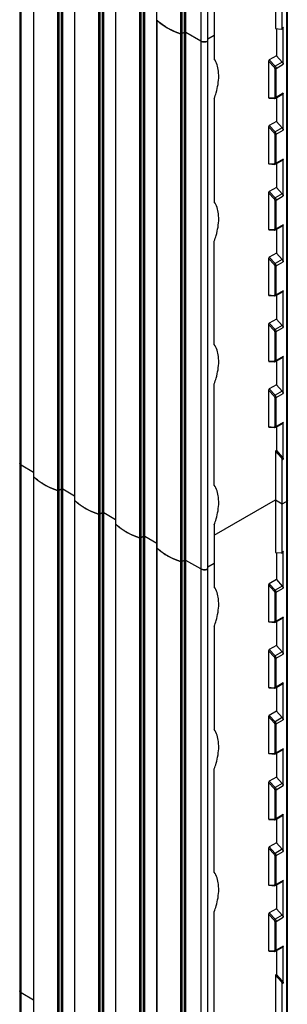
# Model space of a CAD drawing. Header units: millimetres. Extents: x 465 to 551, y 109 to 1310.
# Tile 3 of 7: x 466 to 549, y 458 to 763. Entities that reach past the tile are written whole.
import ezdxf

# ---------------------------------------------------------------- set-up
doc = ezdxf.new("R2010")
doc.units = ezdxf.units.MM
doc.header["$LTSCALE"] = 92.282596
doc.layers.get('0').update_dxf_attribs({"linetype": 'CONTINUOUS'})

msp = doc.modelspace()

# ---------------------------------------------------------------- linework, layer by layer
at = {"color": 7}
for p, q in [((466.17, 1279.41), (466.17, 298.5)), ((466.6, 297.89), (466.6, 1279.16)), ((470.56, 294.24), (470.56, 1275.47)), ((477.91, 1272.25), (477.91, 290)), ((478.4, 290.03), (478.4, 1272.28)), ((479.02, 1271.99), (479.02, 290.39)), ((479.59, 290.39), (479.59, 1271.66)), ((483.29, 286.89), (483.29, 1268.13)), ((490.64, 1264.9), (490.64, 282.65)), ((491.13, 282.68), (491.13, 1264.94)), ((491.75, 1264.64), (491.75, 283.04)), ((492.32, 283.04), (492.32, 1264.32)), ((548.95, 1261.57), (548.95, 137.66)), ((549.25, 137.83), (549.25, 1261.74)), ((496.01, 279.54), (496.01, 1260.78)), ((503.37, 1257.55), (503.37, 275.3)), ((503.85, 275.34), (503.85, 1257.59)), ((504.48, 1257.29), (504.48, 275.7)), ((505.04, 275.7), (505.04, 1256.97)), ((508.74, 272.2), (508.74, 1253.42)), ((516.1, 1250.2), (516.1, 267.95)), ((516.58, 267.99), (516.58, 1250.24)), ((517.21, 1249.95), (517.21, 268.35)), ((517.77, 268.35), (517.77, 1249.62)), ((522.41, 1247.47), (522.41, 265.67)), ((524.53, 265.67), (524.53, 1247.92)), ((545.56, 792.1), (545.56, 760.66)), ((547.68, 760.87), (547.68, 789.45)), ((470.5, 785.37), (470.5, 621.78)), ((483.23, 778.02), (483.23, 614.43)), ((495.96, 770.67), (495.96, 607.08)), ((526.54, 770.53), (526.54, 751.26)), ((508.69, 763.32), (508.69, 599.73)), ((545.56, 760.66), (547.38, 760.53)), ((545.84, 760.64), (545.84, 752.25)), ((547.38, 760.53), (547.54, 760.56)), ((547.82, 760.72), (547.54, 760.56)), ((547.96, 761.03), (547.68, 760.87)), ((547.96, 749.6), (547.96, 761.03)), ((517.21, 759.47), (516.58, 759.11)), ((522.41, 756.79), (517.77, 759.47)), ((526.54, 758.53), (524.53, 757.37)), ((545.84, 752.25), (543.65, 750.99)), ((545.84, 752.25), (547.67, 750.29)), ((543.44, 750.6), (543.44, 739.29)), ((545.18, 748.72), (543.44, 750.6)), ((545.48, 749.02), (543.65, 750.99)), ((545.35, 748.33), (545.35, 739.36)), ((547.67, 750.29), (545.48, 749.02)), ((545.77, 748.34), (547.96, 749.6)), ((545.77, 739.35), (545.77, 748.34)), ((526.54, 739.01), (526.54, 707)), ((543.44, 739.29), (545.18, 739.16)), ((543.55, 739.12), (545.37, 738.99)), ((547.82, 740.31), (545.63, 739.04)), ((547.96, 740.62), (545.77, 739.35)), ((545.84, 739.17), (545.84, 731.84)), ((547.96, 729.19), (547.96, 740.62)), ((543.44, 730.19), (543.44, 718.88)), ((545.18, 728.31), (543.44, 730.19)), ((545.84, 731.84), (543.65, 730.58)), ((545.48, 728.61), (543.65, 730.58)), ((547.67, 729.87), (545.48, 728.61)), ((545.84, 731.84), (547.67, 729.87)), ((545.35, 727.92), (545.35, 718.94)), ((545.77, 727.92), (547.96, 729.19)), ((545.77, 718.94), (545.77, 727.92)), ((543.44, 718.88), (545.18, 718.75)), ((543.55, 718.71), (545.37, 718.57)), ((547.82, 719.9), (545.63, 718.63)), ((547.96, 720.21), (545.77, 718.94)), ((545.84, 718.76), (545.84, 711.43)), ((547.96, 708.78), (547.96, 720.21)), ((543.44, 709.77), (543.44, 698.47)), ((545.18, 707.9), (543.44, 709.77)), ((545.84, 711.43), (543.65, 710.16)), ((545.48, 708.2), (543.65, 710.16)), ((547.67, 709.46), (545.48, 708.2)), ((545.77, 707.51), (547.96, 708.78)), ((545.84, 711.43), (547.67, 709.46)), ((545.35, 707.51), (545.35, 698.53)), ((545.77, 698.53), (545.77, 707.51)), ((547.82, 699.49), (545.63, 698.22)), ((547.96, 699.79), (545.77, 698.53)), ((547.96, 688.36), (547.96, 699.79)), ((543.44, 698.47), (545.18, 698.34)), ((543.55, 698.3), (545.37, 698.16)), ((545.84, 698.34), (545.84, 691.02)), ((526.54, 662.75), (526.54, 694.76)), ((545.84, 691.02), (543.65, 689.75)), ((545.84, 691.02), (547.67, 689.05)), ((543.44, 689.36), (543.44, 678.06)), ((545.18, 687.48), (543.44, 689.36)), ((545.48, 687.78), (543.65, 689.75)), ((545.35, 687.09), (545.35, 678.12)), ((547.67, 689.05), (545.48, 687.78)), ((545.77, 687.1), (547.96, 688.36)), ((545.77, 678.12), (545.77, 687.1)), ((543.44, 678.06), (545.18, 677.93)), ((547.82, 679.07), (545.63, 677.81)), ((547.96, 679.38), (545.77, 678.12)), ((545.84, 677.93), (545.84, 670.6)), ((547.96, 667.95), (547.96, 679.38)), ((543.55, 677.89), (545.37, 677.75)), ((545.18, 667.07), (543.44, 668.95)), ((543.44, 668.95), (543.44, 657.64)), ((545.84, 670.6), (543.65, 669.34)), ((545.48, 667.37), (543.65, 669.34)), ((545.84, 670.6), (547.67, 668.64)), ((545.35, 666.68), (545.35, 657.71)), ((547.67, 668.64), (545.48, 667.37)), ((545.77, 666.69), (547.96, 667.95)), ((545.77, 657.7), (545.77, 666.69)), ((543.44, 657.64), (545.18, 657.51)), ((543.55, 657.47), (545.37, 657.34)), ((547.82, 658.66), (545.63, 657.39)), ((547.96, 658.97), (545.77, 657.7)), ((545.84, 657.52), (545.84, 650.19)), ((547.96, 647.54), (547.96, 658.97)), ((526.54, 619.07), (526.54, 650.5)), ((545.18, 646.66), (543.44, 648.54)), ((543.44, 648.54), (543.44, 637.23)), ((545.84, 650.19), (543.65, 648.93)), ((545.48, 646.96), (543.65, 648.93)), ((547.67, 648.22), (545.48, 646.96)), ((545.77, 646.27), (547.96, 647.54)), ((545.84, 650.19), (547.67, 648.22)), ((545.35, 646.27), (545.35, 637.29)), ((545.77, 637.29), (545.77, 646.27)), ((547.82, 638.25), (545.63, 636.98)), ((547.96, 638.56), (545.77, 637.29)), ((547.96, 627.13), (547.96, 638.56)), ((543.44, 637.23), (545.18, 637.1)), ((543.55, 637.06), (545.37, 636.92)), ((545.84, 637.11), (545.84, 629.78)), ((545.84, 629.78), (545.56, 629.62)), ((547.38, 627.65), (545.56, 629.62)), ((545.56, 629.62), (545.56, 598.18)), ((545.84, 629.78), (547.67, 627.81)), ((547.67, 627.81), (547.38, 627.65)), ((547.68, 626.96), (547.96, 627.13)), ((547.68, 598.38), (547.68, 626.96)), ((470.5, 623.05), (466.6, 625.3)), ((470.5, 621.66), (470.5, 458.07)), ((479.02, 617.81), (478.4, 617.45)), ((483.23, 615.71), (479.59, 617.81)), ((483.23, 614.31), (483.23, 450.72)), ((526.54, 603.57), (545.56, 614.55)), ((545.56, 614.55), (547.68, 613.33)), ((547.68, 613.33), (548.95, 614.06)), ((549.25, 614.47), (548.95, 614.06)), ((491.75, 610.46), (491.13, 610.1)), ((495.96, 608.36), (492.32, 610.46)), ((495.96, 606.96), (495.96, 443.37)), ((526.54, 606.82), (526.54, 587.55)), ((504.48, 603.11), (503.85, 602.75)), ((508.69, 601.01), (505.04, 603.11)), ((508.69, 599.61), (508.69, 436.02)), ((547.96, 598.55), (547.68, 598.38)), ((547.96, 587.12), (547.96, 598.55)), ((517.21, 595.76), (516.58, 595.4)), ((522.41, 593.09), (517.77, 595.76)), ((545.56, 598.18), (547.38, 598.04)), ((545.84, 598.16), (545.84, 589.77)), ((547.38, 598.04), (547.54, 598.08)), ((547.82, 598.24), (547.54, 598.08)), ((526.54, 594.82), (524.53, 593.66)), ((545.84, 589.77), (543.65, 588.51)), ((545.84, 589.77), (547.67, 587.8)), ((545.18, 586.24), (543.44, 588.12)), ((543.44, 588.12), (543.44, 576.81)), ((545.48, 586.54), (543.65, 588.51)), ((547.67, 587.8), (545.48, 586.54)), ((545.77, 585.85), (547.96, 587.12)), ((545.35, 585.85), (545.35, 576.87)), ((545.77, 576.87), (545.77, 585.85)), ((547.82, 577.83), (545.63, 576.56)), ((547.96, 578.14), (545.77, 576.87)), ((547.96, 566.7), (547.96, 578.14)), ((526.54, 575.3), (526.54, 543.3)), ((543.44, 576.81), (545.18, 576.68)), ((543.55, 576.64), (545.37, 576.5)), ((545.84, 576.69), (545.84, 569.36)), ((545.84, 569.36), (543.65, 568.09)), ((545.48, 566.12), (543.65, 568.09)), ((545.84, 569.36), (547.67, 567.39)), ((545.18, 565.83), (543.44, 567.7)), ((543.44, 567.7), (543.44, 556.4)), ((545.35, 565.43), (545.35, 556.46)), ((547.67, 567.39), (545.48, 566.12)), ((545.77, 565.44), (547.96, 566.7)), ((545.77, 556.46), (545.77, 565.44)), ((543.44, 556.4), (545.18, 556.27)), ((543.55, 556.23), (545.37, 556.09)), ((547.82, 557.41), (545.63, 556.15)), ((547.96, 557.72), (545.77, 556.46)), ((545.84, 556.27), (545.84, 548.95)), ((547.96, 546.29), (547.96, 557.72)), ((545.18, 545.41), (543.44, 547.29)), ((543.44, 547.29), (543.44, 535.99)), ((545.84, 548.95), (543.65, 547.68)), ((545.48, 545.71), (543.65, 547.68)), ((547.67, 546.98), (545.48, 545.71)), ((545.84, 548.95), (547.67, 546.98)), ((545.35, 545.02), (545.35, 536.05)), ((545.77, 545.03), (547.96, 546.29)), ((545.77, 536.05), (545.77, 545.03)), ((543.44, 535.99), (545.18, 535.85)), ((543.55, 535.81), (545.37, 535.68)), ((547.82, 537), (545.63, 535.74)), ((547.96, 537.31), (545.77, 536.05)), ((545.84, 535.86), (545.84, 528.53)), ((547.96, 525.88), (547.96, 537.31)), ((526.54, 499.04), (526.54, 531.05)), ((545.84, 528.53), (543.65, 527.27)), ((545.84, 528.53), (547.67, 526.56)), ((545.18, 525), (543.44, 526.88)), ((543.44, 526.88), (543.44, 515.57)), ((545.48, 525.3), (543.65, 527.27)), ((547.67, 526.56), (545.48, 525.3)), ((545.77, 524.61), (547.96, 525.88)), ((545.35, 524.61), (545.35, 515.64)), ((545.77, 515.63), (545.77, 524.61)), ((547.82, 516.59), (545.63, 515.32)), ((547.96, 516.9), (545.77, 515.63)), ((547.96, 505.47), (547.96, 516.9)), ((543.44, 515.57), (545.18, 515.44)), ((543.55, 515.4), (545.37, 515.27)), ((545.84, 515.45), (545.84, 508.12)), ((545.84, 508.12), (543.65, 506.86)), ((545.84, 508.12), (547.67, 506.15)), ((545.18, 504.59), (543.44, 506.47)), ((543.44, 506.47), (543.44, 495.16)), ((545.48, 504.89), (543.65, 506.86)), ((545.35, 504.2), (545.35, 495.22)), ((547.67, 506.15), (545.48, 504.89)), ((545.77, 504.2), (547.96, 505.47)), ((545.77, 495.22), (545.77, 504.2)), ((543.44, 495.16), (545.18, 495.03)), ((543.55, 494.99), (545.37, 494.85)), ((547.82, 496.18), (545.63, 494.91)), ((547.96, 496.49), (545.77, 495.22)), ((545.84, 495.04), (545.84, 487.71)), ((547.96, 485.05), (547.96, 496.49)), ((526.54, 455.36), (526.54, 486.79)), ((545.18, 484.18), (543.44, 486.05)), ((543.44, 486.05), (543.44, 474.75)), ((545.84, 487.71), (543.65, 486.44)), ((545.48, 484.47), (543.65, 486.44)), ((547.67, 485.74), (545.48, 484.47)), ((545.84, 487.71), (547.67, 485.74)), ((545.35, 483.78), (545.35, 474.81)), ((545.77, 483.79), (547.96, 485.05)), ((545.77, 474.81), (545.77, 483.79)), ((543.44, 474.75), (545.18, 474.62)), ((543.55, 474.58), (545.37, 474.44)), ((547.82, 475.76), (545.63, 474.5)), ((547.96, 476.07), (545.77, 474.81)), ((545.84, 474.62), (545.84, 467.3)), ((547.96, 464.64), (547.96, 476.07)), ((545.84, 467.3), (545.56, 467.13)), ((545.84, 467.3), (547.67, 465.33)), ((547.38, 465.16), (545.56, 467.13)), ((545.56, 467.13), (545.56, 435.7)), ((547.67, 465.33), (547.38, 465.16)), ((547.68, 464.48), (547.96, 464.64)), ((547.68, 435.9), (547.68, 464.48)), ((470.5, 459.35), (466.6, 461.6))]:
    msp.add_line(p, q, dxfattribs=at)
for centre, radius, start, end in [((508.82, 763.44), 0.131, 180.0916, 190.1655), ((516.3, 759.72), 0.678, 266.605, 274.0384), ((516.3, 759.7), 0.651, 273.9604, 281.5711), ((523.47, 759.12), 2.58, 264.8186, 275.1817), ((470.63, 621.78), 0.131, 180.0916, 190.1655), ((478.12, 618.06), 0.678, 266.605, 274.0384), ((478.12, 618.03), 0.651, 273.9604, 281.5711), ((483.36, 614.43), 0.131, 180.0916, 190.1655), ((490.84, 610.71), 0.678, 266.605, 274.0384), ((490.85, 610.68), 0.651, 273.9604, 281.5711), ((496.09, 607.08), 0.131, 180.0916, 190.1655), ((503.57, 603.36), 0.678, 266.605, 274.0384), ((503.57, 603.34), 0.651, 273.9604, 281.5711), ((508.82, 599.73), 0.131, 180.0916, 190.1655), ((516.3, 596.01), 0.678, 266.605, 274.0384), ((516.3, 595.99), 0.651, 273.9604, 281.5711), ((523.47, 595.41), 2.58, 264.8186, 275.1817)]:
    msp.add_arc(centre, radius, start, end, dxfattribs=at)
for centre, start_param, end_param in [((543.65, 750.72), 0.699489, 2.270285), ((543.65, 739.42), -4.0129, -2.920131), ((543.65, 730.31), 0.699489, 2.270285), ((543.65, 719), -4.0129, -2.920131), ((543.65, 709.9), 0.699489, 2.270285), ((543.65, 698.59), -4.0129, -2.920131), ((543.65, 689.48), 0.699489, 2.270285), ((543.65, 678.18), -4.0129, -2.920131), ((543.65, 669.07), 0.699489, 2.270285), ((543.65, 657.77), -4.0129, -2.920131), ((543.65, 648.66), 0.699489, 2.270285), ((543.65, 637.35), -4.0129, -2.920131), ((543.65, 588.24), 0.699489, 2.270285), ((543.65, 576.93), -4.0129, -2.920131), ((543.65, 567.83), 0.699489, 2.270285), ((543.65, 556.52), -4.0129, -2.920131), ((543.65, 547.41), 0.699489, 2.270285), ((543.65, 536.11), -4.0129, -2.920131), ((543.65, 527), 0.699489, 2.270285), ((543.65, 515.7), -4.0129, -2.920131), ((543.65, 506.59), 0.699489, 2.270285), ((543.65, 495.28), -4.0129, -2.920131), ((543.65, 486.18), 0.699489, 2.270285), ((543.65, 474.87), -4.0129, -2.920131)]:
    msp.add_ellipse(centre, major_axis=(0.137, 0.283), ratio=0.573062, start_param=start_param, end_param=end_param, dxfattribs=at)
for points in [[(508.74, 763.32), (508.71, 763.35), (508.69, 763.4), (508.69, 763.44)], [(516.09, 759.08), (516.15, 759.06), (516.2, 759.05), (516.26, 759.05)], [(516.43, 759.06), (516.48, 759.07), (516.54, 759.09), (516.58, 759.11)], [(545.33, 739.25), (545.34, 739.28), (545.35, 739.32), (545.35, 739.36)], [(545.63, 739.04), (545.55, 739), (545.46, 738.98), (545.37, 738.99)], [(545.33, 718.84), (545.34, 718.87), (545.35, 718.91), (545.35, 718.94)], [(545.63, 718.63), (545.55, 718.59), (545.46, 718.57), (545.37, 718.57)], [(545.33, 698.42), (545.34, 698.46), (545.35, 698.5), (545.35, 698.53)], [(545.63, 698.22), (545.55, 698.18), (545.46, 698.16), (545.37, 698.16)], [(545.33, 678.01), (545.34, 678.05), (545.35, 678.08), (545.35, 678.12)], [(545.63, 677.81), (545.55, 677.76), (545.46, 677.74), (545.37, 677.75)], [(545.33, 657.6), (545.34, 657.63), (545.35, 657.67), (545.35, 657.71)], [(545.63, 657.39), (545.55, 657.35), (545.46, 657.33), (545.37, 657.34)], [(545.33, 637.19), (545.34, 637.22), (545.35, 637.26), (545.35, 637.29)], [(545.63, 636.98), (545.55, 636.94), (545.46, 636.92), (545.37, 636.92)], [(466.17, 625.92), (466.17, 625.87), (466.17, 625.83), (466.18, 625.78)], [(470.56, 621.66), (470.53, 621.69), (470.5, 621.73), (470.5, 621.78)], [(477.91, 617.41), (477.96, 617.4), (478.02, 617.39), (478.08, 617.38)], [(478.25, 617.39), (478.3, 617.41), (478.35, 617.42), (478.4, 617.45)], [(483.29, 614.31), (483.26, 614.34), (483.23, 614.38), (483.23, 614.43)], [(490.64, 610.07), (490.69, 610.05), (490.75, 610.04), (490.8, 610.03)], [(490.98, 610.05), (491.03, 610.06), (491.08, 610.07), (491.13, 610.1)], [(496.02, 606.96), (495.98, 606.99), (495.96, 607.04), (495.96, 607.08)], [(503.36, 602.72), (503.42, 602.7), (503.47, 602.69), (503.53, 602.69)], [(503.7, 602.7), (503.76, 602.71), (503.81, 602.73), (503.85, 602.75)], [(508.74, 599.61), (508.71, 599.64), (508.69, 599.69), (508.69, 599.73)], [(516.09, 595.37), (516.15, 595.35), (516.2, 595.34), (516.26, 595.34)], [(516.43, 595.35), (516.48, 595.36), (516.54, 595.38), (516.58, 595.4)], [(545.33, 576.77), (545.34, 576.8), (545.35, 576.84), (545.35, 576.87)], [(545.63, 576.56), (545.55, 576.52), (545.46, 576.5), (545.37, 576.5)], [(545.33, 556.35), (545.34, 556.39), (545.35, 556.42), (545.35, 556.46)], [(545.63, 556.15), (545.55, 556.1), (545.46, 556.08), (545.37, 556.09)], [(545.33, 535.94), (545.34, 535.97), (545.35, 536.01), (545.35, 536.05)], [(545.63, 535.74), (545.55, 535.69), (545.46, 535.67), (545.37, 535.68)], [(545.33, 515.53), (545.34, 515.56), (545.35, 515.6), (545.35, 515.64)], [(545.63, 515.32), (545.55, 515.28), (545.46, 515.26), (545.37, 515.27)], [(545.33, 495.12), (545.34, 495.15), (545.35, 495.19), (545.35, 495.22)], [(545.63, 494.91), (545.55, 494.87), (545.46, 494.85), (545.37, 494.85)], [(545.33, 474.7), (545.34, 474.74), (545.35, 474.77), (545.35, 474.81)], [(545.63, 474.5), (545.55, 474.45), (545.46, 474.43), (545.37, 474.44)], [(466.17, 462.21), (466.17, 462.16), (466.17, 462.12), (466.18, 462.07)]]:
    msp.add_open_spline(points, degree=3, dxfattribs=at)
for points, knots in [([(508.74, 763.32), (508.97, 763.1), (509.96, 762.2), (511.07, 761.44), (511.96, 760.93)], [0, 0, 0, 0, 0.237305, 1, 1, 1, 1]), ([(511.96, 760.93), (511.65, 761.11), (510.51, 761.81), (509.45, 762.63), (508.74, 763.32)], [0, 0, 0, 0, 0.263136, 1, 1, 1, 1]), ([(511.96, 760.93), (512.27, 760.75), (513.6, 760.03), (515.01, 759.45), (516.09, 759.08)], [0, 0, 0, 0, 0.239853, 1, 1, 1, 1]), ([(516.09, 759.08), (515.72, 759.21), (514.3, 759.73), (512.93, 760.37), (511.96, 760.93)], [0, 0, 0, 0, 0.260032, 1, 1, 1, 1]), ([(547.54, 760.56), (547.56, 760.57), (547.65, 760.65), (547.68, 760.78), (547.68, 760.87)], [0, 0, 0, 0, 0.221985, 1, 1, 1, 1]), ([(547.96, 761.03), (547.96, 761), (547.95, 760.88), (547.89, 760.76), (547.82, 760.72)], [0, 0, 0, 0, 0.293644, 1, 1, 1, 1]), ([(516.58, 759.11), (516.55, 759.09), (516.39, 759.03), (516.21, 759.04), (516.09, 759.08)], [0, 0, 0, 0, 0.233463, 1, 1, 1, 1]), ([(517.77, 759.47), (517.73, 759.5), (517.55, 759.56), (517.33, 759.55), (517.21, 759.47)], [0, 0, 0, 0, 0.240719, 1, 1, 1, 1]), ([(517.21, 759.47), (517.22, 759.48), (517.31, 759.53), (517.41, 759.54), (517.49, 759.54)], [0, 0, 0, 0, 0.228786, 1, 1, 1, 1]), ([(517.49, 759.54), (517.51, 759.54), (517.61, 759.54), (517.71, 759.51), (517.77, 759.47)], [0, 0, 0, 0, 0.26704, 1, 1, 1, 1]), ([(522.41, 756.79), (522.47, 756.76), (522.73, 756.64), (523.02, 756.57), (523.24, 756.55)], [0, 0, 0, 0, 0.23048, 1, 1, 1, 1]), ([(524.53, 756.79), (524.22, 756.61), (523.47, 756.47), (522.72, 756.61), (522.41, 756.79)], [0, 0, 0, 0, 0.5, 1, 1, 1, 1]), ([(523.7, 756.55), (523.78, 756.56), (524.07, 756.6), (524.35, 756.69), (524.53, 756.79)], [0, 0, 0, 0, 0.267206, 1, 1, 1, 1]), ([(527.95, 745.95), (527.95, 746.47), (527.86, 748.3), (527.3, 750.17), (526.54, 751.26)], [0, 0, 0, 0, 0.279669, 1, 1, 1, 1]), ([(545.48, 749.02), (545.41, 748.98), (545.3, 748.89), (545.21, 748.78), (545.18, 748.72)], [0, 0, 0, 0, 0.525025, 1, 1, 1, 1]), ([(545.35, 748.33), (545.35, 748.36), (545.33, 748.51), (545.25, 748.64), (545.18, 748.72)], [0, 0, 0, 0, 0.231591, 1, 1, 1, 1]), ([(545.77, 748.34), (545.74, 748.32), (545.61, 748.27), (545.44, 748.28), (545.35, 748.33)], [0, 0, 0, 0, 0.241269, 1, 1, 1, 1]), ([(545.77, 748.34), (545.77, 748.39), (545.74, 748.64), (545.61, 748.88), (545.48, 749.02)], [0, 0, 0, 0, 0.231502, 1, 1, 1, 1]), ([(547.67, 750.29), (547.71, 750.24), (547.86, 750.04), (547.96, 749.79), (547.96, 749.6)], [0, 0, 0, 0, 0.258837, 1, 1, 1, 1]), ([(526.54, 739.01), (526.77, 739.6), (527.53, 741.84), (527.95, 744.21), (527.95, 745.95)], [0, 0, 0, 0, 0.266251, 1, 1, 1, 1]), ([(545.18, 739.16), (545.21, 739.16), (545.27, 739.17), (545.31, 739.22), (545.33, 739.25)], [0, 0, 0, 0, 0.499498, 1, 1, 1, 1]), ([(545.18, 739.16), (545.19, 739.14), (545.22, 739.06), (545.3, 738.99), (545.37, 738.99)], [0, 0, 0, 0, 0.282092, 1, 1, 1, 1]), ([(545.77, 739.35), (545.74, 739.34), (545.61, 739.29), (545.44, 739.3), (545.35, 739.36)], [0, 0, 0, 0, 0.240139, 1, 1, 1, 1]), ([(545.63, 739.04), (545.65, 739.06), (545.74, 739.13), (545.77, 739.26), (545.77, 739.35)], [0, 0, 0, 0, 0.221948, 1, 1, 1, 1]), ([(547.96, 740.62), (547.96, 740.59), (547.95, 740.47), (547.89, 740.35), (547.82, 740.31)], [0, 0, 0, 0, 0.293644, 1, 1, 1, 1]), ([(547.67, 729.87), (547.71, 729.83), (547.86, 729.63), (547.96, 729.38), (547.96, 729.19)], [0, 0, 0, 0, 0.258837, 1, 1, 1, 1]), ([(545.48, 728.61), (545.41, 728.57), (545.3, 728.48), (545.21, 728.37), (545.18, 728.31)], [0, 0, 0, 0, 0.525025, 1, 1, 1, 1]), ([(545.35, 727.92), (545.35, 727.95), (545.33, 728.09), (545.25, 728.23), (545.18, 728.31)], [0, 0, 0, 0, 0.231591, 1, 1, 1, 1]), ([(545.77, 727.92), (545.74, 727.91), (545.61, 727.86), (545.44, 727.87), (545.35, 727.92)], [0, 0, 0, 0, 0.241269, 1, 1, 1, 1]), ([(545.77, 727.92), (545.77, 727.98), (545.74, 728.23), (545.61, 728.47), (545.48, 728.61)], [0, 0, 0, 0, 0.231502, 1, 1, 1, 1]), ([(545.18, 718.75), (545.21, 718.75), (545.27, 718.76), (545.31, 718.81), (545.33, 718.84)], [0, 0, 0, 0, 0.499498, 1, 1, 1, 1]), ([(545.18, 718.75), (545.19, 718.73), (545.22, 718.65), (545.3, 718.58), (545.37, 718.57)], [0, 0, 0, 0, 0.282092, 1, 1, 1, 1]), ([(545.77, 718.94), (545.74, 718.92), (545.61, 718.88), (545.44, 718.89), (545.35, 718.94)], [0, 0, 0, 0, 0.240139, 1, 1, 1, 1]), ([(545.63, 718.63), (545.65, 718.65), (545.74, 718.72), (545.77, 718.85), (545.77, 718.94)], [0, 0, 0, 0, 0.221948, 1, 1, 1, 1]), ([(547.96, 720.21), (547.96, 720.17), (547.95, 720.06), (547.89, 719.94), (547.82, 719.9)], [0, 0, 0, 0, 0.293644, 1, 1, 1, 1]), ([(547.67, 709.46), (547.71, 709.41), (547.86, 709.21), (547.96, 708.96), (547.96, 708.78)], [0, 0, 0, 0, 0.258837, 1, 1, 1, 1]), ([(527.95, 701.7), (527.95, 702.21), (527.86, 704.05), (527.3, 705.91), (526.54, 707)], [0, 0, 0, 0, 0.279669, 1, 1, 1, 1]), ([(545.48, 708.2), (545.41, 708.16), (545.3, 708.07), (545.21, 707.96), (545.18, 707.9)], [0, 0, 0, 0, 0.525025, 1, 1, 1, 1]), ([(545.35, 707.51), (545.35, 707.54), (545.33, 707.68), (545.25, 707.82), (545.18, 707.9)], [0, 0, 0, 0, 0.231591, 1, 1, 1, 1]), ([(545.77, 707.51), (545.74, 707.49), (545.61, 707.44), (545.44, 707.45), (545.35, 707.51)], [0, 0, 0, 0, 0.241269, 1, 1, 1, 1]), ([(545.77, 707.51), (545.77, 707.57), (545.74, 707.82), (545.61, 708.05), (545.48, 708.2)], [0, 0, 0, 0, 0.231502, 1, 1, 1, 1]), ([(526.54, 694.76), (526.77, 695.35), (527.53, 697.58), (527.95, 699.96), (527.95, 701.7)], [0, 0, 0, 0, 0.266251, 1, 1, 1, 1]), ([(547.96, 699.79), (547.96, 699.76), (547.95, 699.65), (547.89, 699.53), (547.82, 699.49)], [0, 0, 0, 0, 0.293644, 1, 1, 1, 1]), ([(545.18, 698.34), (545.21, 698.34), (545.27, 698.35), (545.31, 698.4), (545.33, 698.42)], [0, 0, 0, 0, 0.499498, 1, 1, 1, 1]), ([(545.18, 698.34), (545.19, 698.31), (545.22, 698.23), (545.3, 698.17), (545.37, 698.16)], [0, 0, 0, 0, 0.282092, 1, 1, 1, 1]), ([(545.77, 698.53), (545.74, 698.51), (545.61, 698.46), (545.44, 698.48), (545.35, 698.53)], [0, 0, 0, 0, 0.240139, 1, 1, 1, 1]), ([(545.63, 698.22), (545.65, 698.23), (545.74, 698.31), (545.77, 698.44), (545.77, 698.53)], [0, 0, 0, 0, 0.221948, 1, 1, 1, 1]), ([(545.48, 687.78), (545.41, 687.75), (545.3, 687.65), (545.21, 687.54), (545.18, 687.48)], [0, 0, 0, 0, 0.525025, 1, 1, 1, 1]), ([(545.35, 687.09), (545.35, 687.13), (545.33, 687.27), (545.25, 687.4), (545.18, 687.48)], [0, 0, 0, 0, 0.231591, 1, 1, 1, 1]), ([(545.77, 687.1), (545.74, 687.08), (545.61, 687.03), (545.44, 687.04), (545.35, 687.09)], [0, 0, 0, 0, 0.241269, 1, 1, 1, 1]), ([(545.77, 687.1), (545.77, 687.16), (545.74, 687.41), (545.61, 687.64), (545.48, 687.78)], [0, 0, 0, 0, 0.231502, 1, 1, 1, 1]), ([(547.67, 689.05), (547.71, 689), (547.86, 688.8), (547.96, 688.55), (547.96, 688.36)], [0, 0, 0, 0, 0.258837, 1, 1, 1, 1]), ([(545.18, 677.93), (545.21, 677.92), (545.27, 677.94), (545.31, 677.99), (545.33, 678.01)], [0, 0, 0, 0, 0.499498, 1, 1, 1, 1]), ([(545.77, 678.12), (545.74, 678.1), (545.61, 678.05), (545.44, 678.06), (545.35, 678.12)], [0, 0, 0, 0, 0.240139, 1, 1, 1, 1]), ([(545.63, 677.81), (545.65, 677.82), (545.74, 677.9), (545.77, 678.03), (545.77, 678.12)], [0, 0, 0, 0, 0.221948, 1, 1, 1, 1]), ([(547.96, 679.38), (547.96, 679.35), (547.95, 679.23), (547.89, 679.11), (547.82, 679.07)], [0, 0, 0, 0, 0.293644, 1, 1, 1, 1]), ([(545.18, 677.93), (545.19, 677.9), (545.22, 677.82), (545.3, 677.75), (545.37, 677.75)], [0, 0, 0, 0, 0.282092, 1, 1, 1, 1]), ([(545.48, 667.37), (545.41, 667.33), (545.3, 667.24), (545.21, 667.13), (545.18, 667.07)], [0, 0, 0, 0, 0.525025, 1, 1, 1, 1]), ([(545.35, 666.68), (545.35, 666.71), (545.33, 666.86), (545.25, 666.99), (545.18, 667.07)], [0, 0, 0, 0, 0.231591, 1, 1, 1, 1]), ([(545.77, 666.69), (545.74, 666.67), (545.61, 666.62), (545.44, 666.63), (545.35, 666.68)], [0, 0, 0, 0, 0.241269, 1, 1, 1, 1]), ([(545.77, 666.69), (545.77, 666.74), (545.74, 666.99), (545.61, 667.23), (545.48, 667.37)], [0, 0, 0, 0, 0.231502, 1, 1, 1, 1]), ([(547.67, 668.64), (547.71, 668.59), (547.86, 668.39), (547.96, 668.14), (547.96, 667.95)], [0, 0, 0, 0, 0.258837, 1, 1, 1, 1]), ([(527.95, 657.44), (527.95, 657.96), (527.86, 659.8), (527.3, 661.66), (526.54, 662.75)], [0, 0, 0, 0, 0.279669, 1, 1, 1, 1]), ([(526.54, 650.5), (526.77, 651.09), (527.53, 653.33), (527.95, 655.71), (527.95, 657.44)], [0, 0, 0, 0, 0.266251, 1, 1, 1, 1]), ([(545.18, 657.51), (545.21, 657.51), (545.27, 657.52), (545.31, 657.57), (545.33, 657.6)], [0, 0, 0, 0, 0.499498, 1, 1, 1, 1]), ([(545.18, 657.51), (545.19, 657.49), (545.22, 657.41), (545.3, 657.34), (545.37, 657.34)], [0, 0, 0, 0, 0.282092, 1, 1, 1, 1]), ([(545.77, 657.7), (545.74, 657.69), (545.61, 657.64), (545.44, 657.65), (545.35, 657.71)], [0, 0, 0, 0, 0.240139, 1, 1, 1, 1]), ([(545.63, 657.39), (545.65, 657.41), (545.74, 657.48), (545.77, 657.61), (545.77, 657.7)], [0, 0, 0, 0, 0.221948, 1, 1, 1, 1]), ([(547.96, 658.97), (547.96, 658.94), (547.95, 658.82), (547.89, 658.7), (547.82, 658.66)], [0, 0, 0, 0, 0.293644, 1, 1, 1, 1]), ([(547.67, 648.22), (547.71, 648.18), (547.86, 647.98), (547.96, 647.72), (547.96, 647.54)], [0, 0, 0, 0, 0.258837, 1, 1, 1, 1]), ([(545.48, 646.96), (545.41, 646.92), (545.3, 646.83), (545.21, 646.72), (545.18, 646.66)], [0, 0, 0, 0, 0.525025, 1, 1, 1, 1]), ([(545.35, 646.27), (545.35, 646.3), (545.33, 646.44), (545.25, 646.58), (545.18, 646.66)], [0, 0, 0, 0, 0.231591, 1, 1, 1, 1]), ([(545.77, 646.27), (545.74, 646.26), (545.61, 646.21), (545.44, 646.21), (545.35, 646.27)], [0, 0, 0, 0, 0.241269, 1, 1, 1, 1]), ([(545.77, 646.27), (545.77, 646.33), (545.74, 646.58), (545.61, 646.82), (545.48, 646.96)], [0, 0, 0, 0, 0.231502, 1, 1, 1, 1]), ([(547.96, 638.56), (547.96, 638.52), (547.95, 638.41), (547.89, 638.29), (547.82, 638.25)], [0, 0, 0, 0, 0.293644, 1, 1, 1, 1]), ([(545.18, 637.1), (545.21, 637.1), (545.27, 637.11), (545.31, 637.16), (545.33, 637.19)], [0, 0, 0, 0, 0.499498, 1, 1, 1, 1]), ([(545.18, 637.1), (545.19, 637.08), (545.22, 637), (545.3, 636.93), (545.37, 636.92)], [0, 0, 0, 0, 0.282092, 1, 1, 1, 1]), ([(545.77, 637.29), (545.74, 637.27), (545.61, 637.23), (545.44, 637.24), (545.35, 637.29)], [0, 0, 0, 0, 0.240139, 1, 1, 1, 1]), ([(545.63, 636.98), (545.65, 637), (545.74, 637.07), (545.77, 637.2), (545.77, 637.29)], [0, 0, 0, 0, 0.221948, 1, 1, 1, 1]), ([(547.68, 626.96), (547.68, 627.02), (547.64, 627.27), (547.52, 627.51), (547.38, 627.65)], [0, 0, 0, 0, 0.231532, 1, 1, 1, 1]), ([(547.67, 627.81), (547.71, 627.76), (547.86, 627.56), (547.96, 627.31), (547.96, 627.13)], [0, 0, 0, 0, 0.258837, 1, 1, 1, 1]), ([(466.6, 625.3), (466.48, 625.38), (466.27, 625.54), (466.17, 625.8), (466.17, 625.92)], [0, 0, 0, 0, 0.550837, 1, 1, 1, 1]), ([(470.56, 621.66), (470.79, 621.44), (471.78, 620.54), (472.89, 619.78), (473.77, 619.27)], [0, 0, 0, 0, 0.237305, 1, 1, 1, 1]), ([(473.77, 619.27), (473.47, 619.45), (472.33, 620.14), (471.27, 620.97), (470.56, 621.66)], [0, 0, 0, 0, 0.263136, 1, 1, 1, 1]), ([(473.77, 619.27), (474.09, 619.09), (475.42, 618.37), (476.82, 617.79), (477.91, 617.41)], [0, 0, 0, 0, 0.239853, 1, 1, 1, 1]), ([(477.91, 617.41), (477.54, 617.54), (476.12, 618.06), (474.74, 618.71), (473.77, 619.27)], [0, 0, 0, 0, 0.260032, 1, 1, 1, 1]), ([(478.4, 617.45), (478.36, 617.43), (478.21, 617.37), (478.03, 617.37), (477.91, 617.41)], [0, 0, 0, 0, 0.233463, 1, 1, 1, 1]), ([(479.59, 617.81), (479.55, 617.83), (479.37, 617.9), (479.15, 617.88), (479.02, 617.81)], [0, 0, 0, 0, 0.240719, 1, 1, 1, 1]), ([(479.02, 617.81), (479.04, 617.82), (479.13, 617.86), (479.23, 617.88), (479.3, 617.88)], [0, 0, 0, 0, 0.228786, 1, 1, 1, 1]), ([(479.3, 617.88), (479.33, 617.88), (479.43, 617.87), (479.53, 617.84), (479.59, 617.81)], [0, 0, 0, 0, 0.26704, 1, 1, 1, 1]), ([(527.95, 613.76), (527.95, 614.28), (527.86, 616.11), (527.3, 617.98), (526.54, 619.07)], [0, 0, 0, 0, 0.279669, 1, 1, 1, 1]), ([(483.29, 614.31), (483.52, 614.09), (484.51, 613.19), (485.62, 612.43), (486.5, 611.92)], [0, 0, 0, 0, 0.237305, 1, 1, 1, 1]), ([(486.5, 611.92), (486.2, 612.1), (485.06, 612.8), (483.99, 613.62), (483.29, 614.31)], [0, 0, 0, 0, 0.263136, 1, 1, 1, 1]), ([(486.5, 611.92), (486.81, 611.74), (488.15, 611.02), (489.55, 610.44), (490.64, 610.07)], [0, 0, 0, 0, 0.239853, 1, 1, 1, 1]), ([(490.64, 610.07), (490.26, 610.19), (488.84, 610.71), (487.47, 611.36), (486.5, 611.92)], [0, 0, 0, 0, 0.260032, 1, 1, 1, 1]), ([(526.54, 606.82), (526.77, 607.41), (527.53, 609.65), (527.95, 612.02), (527.95, 613.76)], [0, 0, 0, 0, 0.266251, 1, 1, 1, 1]), ([(491.13, 610.1), (491.09, 610.08), (490.94, 610.02), (490.76, 610.03), (490.64, 610.07)], [0, 0, 0, 0, 0.233463, 1, 1, 1, 1]), ([(492.32, 610.46), (492.28, 610.48), (492.09, 610.55), (491.88, 610.53), (491.75, 610.46)], [0, 0, 0, 0, 0.240719, 1, 1, 1, 1]), ([(491.75, 610.46), (491.77, 610.47), (491.86, 610.51), (491.96, 610.53), (492.03, 610.53)], [0, 0, 0, 0, 0.228786, 1, 1, 1, 1]), ([(492.03, 610.53), (492.06, 610.53), (492.16, 610.52), (492.25, 610.5), (492.32, 610.46)], [0, 0, 0, 0, 0.26704, 1, 1, 1, 1]), ([(496.02, 606.96), (496.24, 606.74), (497.23, 605.84), (498.35, 605.08), (499.23, 604.57)], [0, 0, 0, 0, 0.237305, 1, 1, 1, 1]), ([(499.23, 604.57), (498.92, 604.75), (497.79, 605.45), (496.72, 606.27), (496.02, 606.96)], [0, 0, 0, 0, 0.263136, 1, 1, 1, 1]), ([(499.23, 604.57), (499.54, 604.39), (500.87, 603.67), (502.28, 603.09), (503.36, 602.72)], [0, 0, 0, 0, 0.239853, 1, 1, 1, 1]), ([(503.36, 602.72), (502.99, 602.85), (501.57, 603.37), (500.2, 604.01), (499.23, 604.57)], [0, 0, 0, 0, 0.260032, 1, 1, 1, 1]), ([(503.85, 602.75), (503.82, 602.73), (503.66, 602.67), (503.49, 602.68), (503.36, 602.72)], [0, 0, 0, 0, 0.233463, 1, 1, 1, 1]), ([(505.04, 603.11), (505, 603.14), (504.82, 603.2), (504.6, 603.19), (504.48, 603.11)], [0, 0, 0, 0, 0.240719, 1, 1, 1, 1]), ([(504.48, 603.11), (504.5, 603.12), (504.59, 603.16), (504.69, 603.18), (504.76, 603.18)], [0, 0, 0, 0, 0.228786, 1, 1, 1, 1]), ([(504.76, 603.18), (504.79, 603.18), (504.88, 603.17), (504.98, 603.15), (505.04, 603.11)], [0, 0, 0, 0, 0.26704, 1, 1, 1, 1]), ([(508.74, 599.61), (508.97, 599.39), (509.96, 598.49), (511.07, 597.73), (511.96, 597.22)], [0, 0, 0, 0, 0.237305, 1, 1, 1, 1]), ([(511.96, 597.22), (511.65, 597.4), (510.51, 598.1), (509.45, 598.93), (508.74, 599.61)], [0, 0, 0, 0, 0.263136, 1, 1, 1, 1]), ([(547.96, 598.55), (547.96, 598.51), (547.95, 598.4), (547.89, 598.28), (547.82, 598.24)], [0, 0, 0, 0, 0.293644, 1, 1, 1, 1]), ([(511.96, 597.22), (512.27, 597.04), (513.6, 596.32), (515.01, 595.74), (516.09, 595.37)], [0, 0, 0, 0, 0.239853, 1, 1, 1, 1]), ([(516.09, 595.37), (515.72, 595.5), (514.3, 596.02), (512.93, 596.66), (511.96, 597.22)], [0, 0, 0, 0, 0.260032, 1, 1, 1, 1]), ([(517.77, 595.76), (517.73, 595.79), (517.55, 595.85), (517.33, 595.84), (517.21, 595.76)], [0, 0, 0, 0, 0.240719, 1, 1, 1, 1]), ([(517.21, 595.76), (517.22, 595.78), (517.31, 595.82), (517.41, 595.83), (517.49, 595.83)], [0, 0, 0, 0, 0.228786, 1, 1, 1, 1]), ([(517.49, 595.83), (517.51, 595.83), (517.61, 595.83), (517.71, 595.8), (517.77, 595.76)], [0, 0, 0, 0, 0.26704, 1, 1, 1, 1]), ([(547.54, 598.08), (547.56, 598.09), (547.65, 598.17), (547.68, 598.29), (547.68, 598.38)], [0, 0, 0, 0, 0.221985, 1, 1, 1, 1]), ([(516.58, 595.4), (516.55, 595.38), (516.39, 595.32), (516.21, 595.33), (516.09, 595.37)], [0, 0, 0, 0, 0.233463, 1, 1, 1, 1]), ([(522.41, 593.09), (522.47, 593.05), (522.73, 592.93), (523.02, 592.86), (523.24, 592.84)], [0, 0, 0, 0, 0.23048, 1, 1, 1, 1]), ([(524.53, 593.09), (524.22, 592.9), (523.47, 592.76), (522.72, 592.9), (522.41, 593.09)], [0, 0, 0, 0, 0.5, 1, 1, 1, 1]), ([(523.7, 592.84), (523.78, 592.85), (524.07, 592.89), (524.35, 592.98), (524.53, 593.09)], [0, 0, 0, 0, 0.267206, 1, 1, 1, 1]), ([(527.95, 582.24), (527.95, 582.76), (527.86, 584.6), (527.3, 586.46), (526.54, 587.55)], [0, 0, 0, 0, 0.279669, 1, 1, 1, 1]), ([(545.48, 586.54), (545.41, 586.5), (545.3, 586.41), (545.21, 586.3), (545.18, 586.24)], [0, 0, 0, 0, 0.525025, 1, 1, 1, 1]), ([(545.77, 585.85), (545.77, 585.91), (545.74, 586.16), (545.61, 586.39), (545.48, 586.54)], [0, 0, 0, 0, 0.231502, 1, 1, 1, 1]), ([(547.67, 587.8), (547.71, 587.75), (547.86, 587.55), (547.96, 587.3), (547.96, 587.12)], [0, 0, 0, 0, 0.258837, 1, 1, 1, 1]), ([(545.35, 585.85), (545.35, 585.88), (545.33, 586.02), (545.25, 586.16), (545.18, 586.24)], [0, 0, 0, 0, 0.231591, 1, 1, 1, 1]), ([(545.77, 585.85), (545.74, 585.83), (545.61, 585.78), (545.44, 585.79), (545.35, 585.85)], [0, 0, 0, 0, 0.241269, 1, 1, 1, 1]), ([(526.54, 575.3), (526.77, 575.89), (527.53, 578.13), (527.95, 580.51), (527.95, 582.24)], [0, 0, 0, 0, 0.266251, 1, 1, 1, 1]), ([(547.96, 578.14), (547.96, 578.1), (547.95, 577.99), (547.89, 577.87), (547.82, 577.83)], [0, 0, 0, 0, 0.293644, 1, 1, 1, 1]), ([(545.18, 576.68), (545.21, 576.68), (545.27, 576.69), (545.31, 576.74), (545.33, 576.77)], [0, 0, 0, 0, 0.499498, 1, 1, 1, 1]), ([(545.18, 576.68), (545.19, 576.66), (545.22, 576.57), (545.3, 576.51), (545.37, 576.5)], [0, 0, 0, 0, 0.282092, 1, 1, 1, 1]), ([(545.77, 576.87), (545.74, 576.85), (545.61, 576.8), (545.44, 576.82), (545.35, 576.87)], [0, 0, 0, 0, 0.240139, 1, 1, 1, 1]), ([(545.63, 576.56), (545.65, 576.57), (545.74, 576.65), (545.77, 576.78), (545.77, 576.87)], [0, 0, 0, 0, 0.221948, 1, 1, 1, 1]), ([(545.48, 566.12), (545.41, 566.09), (545.3, 566), (545.21, 565.89), (545.18, 565.83)], [0, 0, 0, 0, 0.525025, 1, 1, 1, 1]), ([(545.35, 565.43), (545.35, 565.47), (545.33, 565.61), (545.25, 565.74), (545.18, 565.83)], [0, 0, 0, 0, 0.231591, 1, 1, 1, 1]), ([(545.77, 565.44), (545.74, 565.42), (545.61, 565.37), (545.44, 565.38), (545.35, 565.43)], [0, 0, 0, 0, 0.241269, 1, 1, 1, 1]), ([(545.77, 565.44), (545.77, 565.5), (545.74, 565.75), (545.61, 565.98), (545.48, 566.12)], [0, 0, 0, 0, 0.231502, 1, 1, 1, 1]), ([(547.67, 567.39), (547.71, 567.34), (547.86, 567.14), (547.96, 566.89), (547.96, 566.7)], [0, 0, 0, 0, 0.258837, 1, 1, 1, 1]), ([(545.18, 556.27), (545.21, 556.27), (545.27, 556.28), (545.31, 556.33), (545.33, 556.35)], [0, 0, 0, 0, 0.499498, 1, 1, 1, 1]), ([(545.18, 556.27), (545.19, 556.24), (545.22, 556.16), (545.3, 556.1), (545.37, 556.09)], [0, 0, 0, 0, 0.282092, 1, 1, 1, 1]), ([(545.77, 556.46), (545.74, 556.44), (545.61, 556.39), (545.44, 556.4), (545.35, 556.46)], [0, 0, 0, 0, 0.240139, 1, 1, 1, 1]), ([(545.63, 556.15), (545.65, 556.16), (545.74, 556.24), (545.77, 556.37), (545.77, 556.46)], [0, 0, 0, 0, 0.221948, 1, 1, 1, 1]), ([(547.96, 557.72), (547.96, 557.69), (547.95, 557.57), (547.89, 557.46), (547.82, 557.41)], [0, 0, 0, 0, 0.293644, 1, 1, 1, 1]), ([(547.67, 546.98), (547.71, 546.93), (547.86, 546.73), (547.96, 546.48), (547.96, 546.29)], [0, 0, 0, 0, 0.258837, 1, 1, 1, 1]), ([(545.48, 545.71), (545.41, 545.67), (545.3, 545.58), (545.21, 545.47), (545.18, 545.41)], [0, 0, 0, 0, 0.525025, 1, 1, 1, 1]), ([(545.35, 545.02), (545.35, 545.06), (545.33, 545.2), (545.25, 545.33), (545.18, 545.41)], [0, 0, 0, 0, 0.231591, 1, 1, 1, 1]), ([(545.77, 545.03), (545.74, 545.01), (545.61, 544.96), (545.44, 544.97), (545.35, 545.02)], [0, 0, 0, 0, 0.241269, 1, 1, 1, 1]), ([(545.77, 545.03), (545.77, 545.08), (545.74, 545.34), (545.61, 545.57), (545.48, 545.71)], [0, 0, 0, 0, 0.231502, 1, 1, 1, 1]), ([(527.95, 537.99), (527.95, 538.5), (527.86, 540.34), (527.3, 542.21), (526.54, 543.3)], [0, 0, 0, 0, 0.279669, 1, 1, 1, 1]), ([(526.54, 531.05), (526.77, 531.64), (527.53, 533.88), (527.95, 536.25), (527.95, 537.99)], [0, 0, 0, 0, 0.266251, 1, 1, 1, 1]), ([(545.18, 535.85), (545.21, 535.85), (545.27, 535.86), (545.31, 535.91), (545.33, 535.94)], [0, 0, 0, 0, 0.499498, 1, 1, 1, 1]), ([(545.18, 535.85), (545.19, 535.83), (545.22, 535.75), (545.3, 535.68), (545.37, 535.68)], [0, 0, 0, 0, 0.282092, 1, 1, 1, 1]), ([(545.77, 536.05), (545.74, 536.03), (545.61, 535.98), (545.44, 535.99), (545.35, 536.05)], [0, 0, 0, 0, 0.240139, 1, 1, 1, 1]), ([(545.63, 535.74), (545.65, 535.75), (545.74, 535.83), (545.77, 535.95), (545.77, 536.05)], [0, 0, 0, 0, 0.221948, 1, 1, 1, 1]), ([(547.96, 537.31), (547.96, 537.28), (547.95, 537.16), (547.89, 537.04), (547.82, 537)], [0, 0, 0, 0, 0.293644, 1, 1, 1, 1]), ([(545.48, 525.3), (545.41, 525.26), (545.3, 525.17), (545.21, 525.06), (545.18, 525)], [0, 0, 0, 0, 0.525025, 1, 1, 1, 1]), ([(545.77, 524.61), (545.77, 524.67), (545.74, 524.92), (545.61, 525.16), (545.48, 525.3)], [0, 0, 0, 0, 0.231502, 1, 1, 1, 1]), ([(547.67, 526.56), (547.71, 526.52), (547.86, 526.32), (547.96, 526.07), (547.96, 525.88)], [0, 0, 0, 0, 0.258837, 1, 1, 1, 1]), ([(545.35, 524.61), (545.35, 524.64), (545.33, 524.79), (545.25, 524.92), (545.18, 525)], [0, 0, 0, 0, 0.231591, 1, 1, 1, 1]), ([(545.77, 524.61), (545.74, 524.6), (545.61, 524.55), (545.44, 524.56), (545.35, 524.61)], [0, 0, 0, 0, 0.241269, 1, 1, 1, 1]), ([(547.96, 516.9), (547.96, 516.86), (547.95, 516.75), (547.89, 516.63), (547.82, 516.59)], [0, 0, 0, 0, 0.293644, 1, 1, 1, 1]), ([(545.18, 515.44), (545.21, 515.44), (545.27, 515.45), (545.31, 515.5), (545.33, 515.53)], [0, 0, 0, 0, 0.499498, 1, 1, 1, 1]), ([(545.18, 515.44), (545.19, 515.42), (545.22, 515.34), (545.3, 515.27), (545.37, 515.27)], [0, 0, 0, 0, 0.282092, 1, 1, 1, 1]), ([(545.77, 515.63), (545.74, 515.62), (545.61, 515.57), (545.44, 515.58), (545.35, 515.64)], [0, 0, 0, 0, 0.240139, 1, 1, 1, 1]), ([(545.63, 515.32), (545.65, 515.34), (545.74, 515.41), (545.77, 515.54), (545.77, 515.63)], [0, 0, 0, 0, 0.221948, 1, 1, 1, 1]), ([(545.48, 504.89), (545.41, 504.85), (545.3, 504.76), (545.21, 504.65), (545.18, 504.59)], [0, 0, 0, 0, 0.525025, 1, 1, 1, 1]), ([(545.35, 504.2), (545.35, 504.23), (545.33, 504.37), (545.25, 504.51), (545.18, 504.59)], [0, 0, 0, 0, 0.231591, 1, 1, 1, 1]), ([(545.77, 504.2), (545.74, 504.18), (545.61, 504.13), (545.44, 504.14), (545.35, 504.2)], [0, 0, 0, 0, 0.241269, 1, 1, 1, 1]), ([(545.77, 504.2), (545.77, 504.26), (545.74, 504.51), (545.61, 504.74), (545.48, 504.89)], [0, 0, 0, 0, 0.231502, 1, 1, 1, 1]), ([(547.67, 506.15), (547.71, 506.1), (547.86, 505.9), (547.96, 505.65), (547.96, 505.47)], [0, 0, 0, 0, 0.258837, 1, 1, 1, 1]), ([(527.95, 493.73), (527.95, 494.25), (527.86, 496.09), (527.3, 497.95), (526.54, 499.04)], [0, 0, 0, 0, 0.279669, 1, 1, 1, 1]), ([(545.18, 495.03), (545.21, 495.03), (545.27, 495.04), (545.31, 495.09), (545.33, 495.12)], [0, 0, 0, 0, 0.499498, 1, 1, 1, 1]), ([(545.18, 495.03), (545.19, 495.01), (545.22, 494.92), (545.3, 494.86), (545.37, 494.85)], [0, 0, 0, 0, 0.282092, 1, 1, 1, 1]), ([(545.77, 495.22), (545.74, 495.2), (545.61, 495.15), (545.44, 495.17), (545.35, 495.22)], [0, 0, 0, 0, 0.240139, 1, 1, 1, 1]), ([(545.63, 494.91), (545.65, 494.92), (545.74, 495), (545.77, 495.13), (545.77, 495.22)], [0, 0, 0, 0, 0.221948, 1, 1, 1, 1]), ([(547.96, 496.49), (547.96, 496.45), (547.95, 496.34), (547.89, 496.22), (547.82, 496.18)], [0, 0, 0, 0, 0.293644, 1, 1, 1, 1]), ([(526.54, 486.79), (526.77, 487.38), (527.53, 489.62), (527.95, 492), (527.95, 493.73)], [0, 0, 0, 0, 0.266251, 1, 1, 1, 1]), ([(547.67, 485.74), (547.71, 485.69), (547.86, 485.49), (547.96, 485.24), (547.96, 485.05)], [0, 0, 0, 0, 0.258837, 1, 1, 1, 1]), ([(545.48, 484.47), (545.41, 484.44), (545.3, 484.34), (545.21, 484.24), (545.18, 484.18)], [0, 0, 0, 0, 0.525025, 1, 1, 1, 1]), ([(545.35, 483.78), (545.35, 483.82), (545.33, 483.96), (545.25, 484.09), (545.18, 484.18)], [0, 0, 0, 0, 0.231591, 1, 1, 1, 1]), ([(545.77, 483.79), (545.74, 483.77), (545.61, 483.72), (545.44, 483.73), (545.35, 483.78)], [0, 0, 0, 0, 0.241269, 1, 1, 1, 1]), ([(545.77, 483.79), (545.77, 483.85), (545.74, 484.1), (545.61, 484.33), (545.48, 484.47)], [0, 0, 0, 0, 0.231502, 1, 1, 1, 1]), ([(545.18, 474.62), (545.21, 474.62), (545.27, 474.63), (545.31, 474.68), (545.33, 474.7)], [0, 0, 0, 0, 0.499498, 1, 1, 1, 1]), ([(545.18, 474.62), (545.19, 474.59), (545.22, 474.51), (545.3, 474.45), (545.37, 474.44)], [0, 0, 0, 0, 0.282092, 1, 1, 1, 1]), ([(545.77, 474.81), (545.74, 474.79), (545.61, 474.74), (545.44, 474.75), (545.35, 474.81)], [0, 0, 0, 0, 0.240139, 1, 1, 1, 1]), ([(545.63, 474.5), (545.65, 474.51), (545.74, 474.59), (545.77, 474.72), (545.77, 474.81)], [0, 0, 0, 0, 0.221948, 1, 1, 1, 1]), ([(547.96, 476.07), (547.96, 476.04), (547.95, 475.92), (547.89, 475.8), (547.82, 475.76)], [0, 0, 0, 0, 0.293644, 1, 1, 1, 1]), ([(547.68, 464.48), (547.68, 464.54), (547.64, 464.79), (547.52, 465.02), (547.38, 465.16)], [0, 0, 0, 0, 0.231532, 1, 1, 1, 1]), ([(547.67, 465.33), (547.71, 465.28), (547.86, 465.08), (547.96, 464.83), (547.96, 464.64)], [0, 0, 0, 0, 0.258837, 1, 1, 1, 1]), ([(466.6, 461.6), (466.48, 461.67), (466.27, 461.83), (466.17, 462.09), (466.17, 462.21)], [0, 0, 0, 0, 0.550837, 1, 1, 1, 1])]:
    msp.add_open_spline(points, degree=3, knots=knots, dxfattribs=at)

doc.saveas('drawing.dxf')
